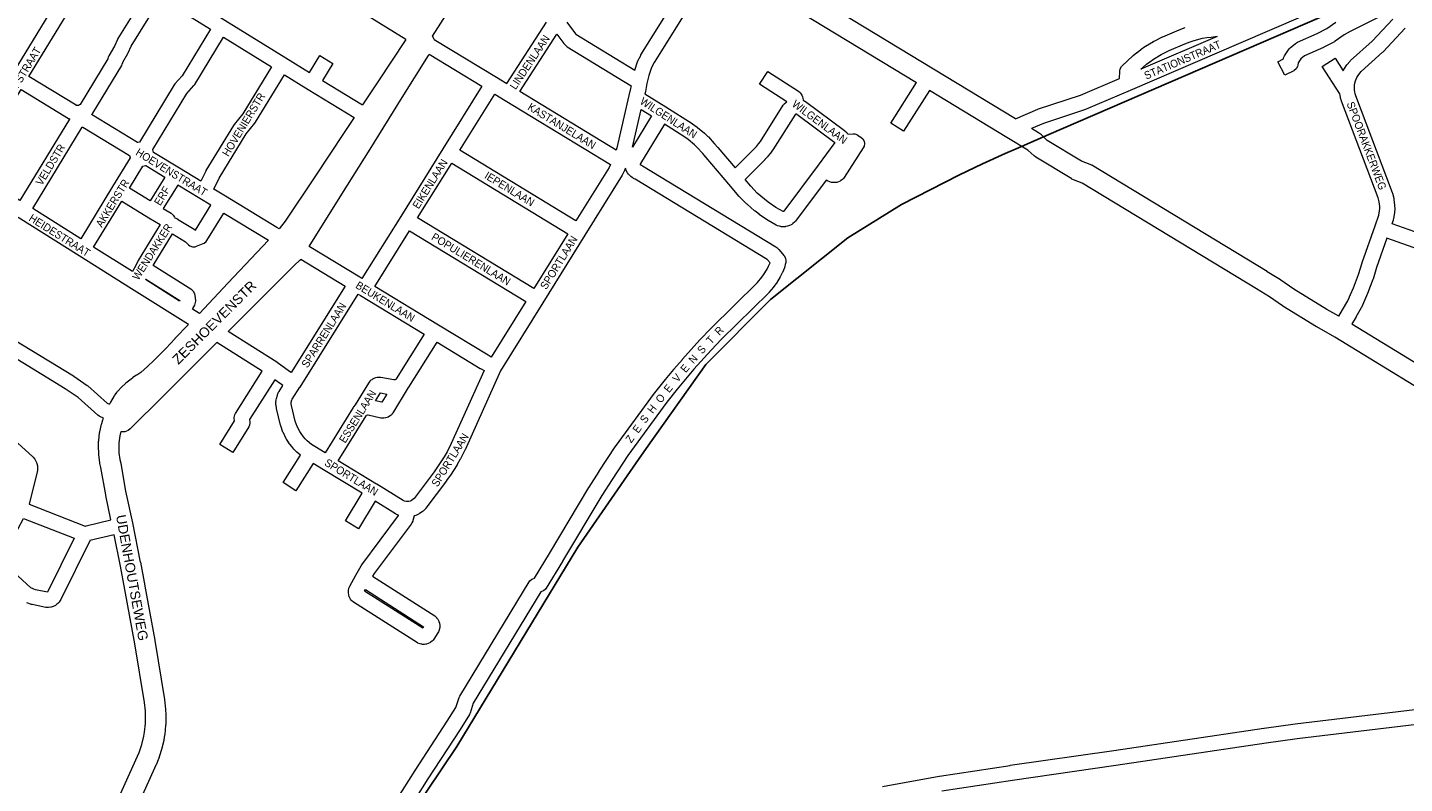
# Model space of a CAD drawing. Header units: metres. Extents: x 123817 to 142006, y 393105 to 406084.
# Tile 133 of 138: x 137840 to 139196, y 401430 to 402175. Entities that reach past the tile are written whole.
import ezdxf
from ezdxf.enums import TextEntityAlignment as Align

# ---------------------------------------------------------------- set-up
doc = ezdxf.new("R2010")
doc.units = ezdxf.units.M
doc.header["$MEASUREMENT"] = 0
doc.styles.add('Style-Arial', font='arial.ttf')

msp = doc.modelspace()

# ---------------------------------------------------------------- linework, layer by layer
for p, q in [((138845.3, 402069.3), (139157.9, 402204.7)), ((138813.2, 402055.4), (138845.3, 402069.3))]:
    msp.add_line(p, q)
at = {"color": 9, "linetype": 'Continuous', "lineweight": 0, "flags": 128}
for points in [[(138212.3, 402162.8), (138174.6, 402186.2), (138174.6, 402186.2), (138174.5, 402186.2), (138078.7, 402246.1), (138078.7, 402246.1), (138078.7, 402246.1), (138016.6, 402285), (138016.6, 402285), (138016.6, 402285), (137980.4, 402307.7), (137980.4, 402307.7), (137980.4, 402307.7), (137932.4, 402337.8), (137932.4, 402337.8), (137932.4, 402337.8), (137898.8, 402359.2), (137898.7, 402359.3), (137845.5, 402394.2)], [(137803.4, 402326), (137881.4, 402277), (137912.5, 402257.8), (137912.5, 402257.8), (137912.5, 402257.8), (137972.6, 402220.3), (138034.2, 402181.9), (138094.2, 402144.9), (138117.5, 402130.6), (138127.6, 402147.2), (138140.5, 402139.4), (138130.3, 402122.7), (138169.7, 402098.5)], [(137826.8, 402131.4), (137898.2, 402249), (137873.5, 402264.3), (137873.4, 402264.3), (137795.6, 402313.1)], [(137889.4, 402097.8), (137889.3, 402097.8), (137887.9, 402098.1), (137887.7, 402098.2), (137841.3, 402126.5), (137911, 402241), (137958.3, 402211.5), (137928.9, 402163.8), (137928.5, 402163), (137925.5, 402156.3), (137920, 402146.8), (137919.4, 402145.6), (137919, 402144.1), (137919, 402143.9), (137891.7, 402099.1), (137891.1, 402098.5), (137890.1, 402098), (137890, 402097.9), (137889.4, 402097.8)], [(138518.8, 402239.9), (138456.9, 402140.2), (138454.4, 402135.5), (138451.6, 402127.4), (138449.7, 402119.6), (138448.3, 402111.9), (138448.2, 402111.5), (138447.8, 402109.6), (138468.5, 402096.5), (138468.5, 402096.5), (138468.5, 402096.5), (138494.2, 402080.1), (138494.5, 402079.9), (138499.1, 402076.6), (138499.6, 402076.3), (138506.3, 402070.8), (138506.7, 402070.4), (138509.8, 402067.4), (138510.2, 402067), (138516.1, 402060.7), (138516.3, 402060.4), (138516.4, 402060.3), (138519.4, 402056.6), (138536.5, 402036.5), (138555.4, 402055.3), (138557.6, 402057.7), (138559.6, 402060.1), (138561.4, 402062.6), (138584, 402098.2), (138584.6, 402099), (138585, 402099.5), (138586.5, 402101), (138587.4, 402101.6), (138560.7, 402119), (138568.9, 402131.5), (138598.9, 402112.1), (138600.5, 402110.6), (138601, 402110), (138602.2, 402108.2), (138603, 402106.6), (138603.3, 402105.3), (138603.7, 402103.3), (138603.7, 402103.1), (138605.1, 402102.3), (138605.2, 402102.3), (138605.9, 402101.8), (138644.2, 402073.4), (138645, 402072.7), (138646.5, 402071.3), (138647, 402070.7), (138647.5, 402070), (138647.7, 402069.7), (138652.9, 402070), (138654.5, 402069.9), (138656.9, 402069), (138657.1, 402068.9), (138660.4, 402066.8), (138662.2, 402065.3), (138663.5, 402063), (138664, 402060.5), (138663.5, 402057.9), (138662.8, 402056.4), (138644, 402027), (138643.4, 402026.2), (138642.2, 402025.1), (138640.8, 402024), (138640, 402023.5), (138638.5, 402022.8), (138636.8, 402022.3), (138635.9, 402022.1), (138634.2, 402022), (138632.5, 402022.1), (138631.5, 402022.2), (138629.9, 402022.7), (138628.3, 402023.4), (138627.5, 402023.8), (138627.1, 402024), (138626.2, 402024.6), (138596.1, 401984.2), (138595.8, 401983.9), (138595, 401983), (138593.5, 401981.7), (138592.3, 401980.8), (138591.9, 401980.6), (138590, 401979.7), (138588.2, 401979.1), (138586.2, 401978.7), (138586, 401978.6), (138584.3, 401978.5), (138582.3, 401978.6), (138581.4, 401978.7), (138580.4, 401979), (138578.4, 401979.6), (138577, 401980.2), (138569.1, 401984.8), (138569.1, 401984.8), (138568.6, 401985.1), (138560.4, 401990.6), (138560.1, 401990.9), (138556.2, 401993.9), (138555.8, 401994.2), (138548.4, 402000.7), (138547.9, 402001.1), (138541, 402008.1), (138540.7, 402008.5), (138530.3, 402020.6), (138530.3, 402020.6), (138530.3, 402020.6), (138507.9, 402046.9), (138507.9, 402047), (138507.8, 402047.1), (138504.8, 402050.7), (138499.3, 402056.7), (138496.5, 402059.3), (138490.3, 402064.5), (138486, 402067.5), (138466.9, 402079.7), (138443.3, 402040.8), (138443.2, 402040.3), (138443.2, 402040), (138443.3, 402039.7), (138443.7, 402039.4), (138444.4, 402039.1), (138445.3, 402038.6), (138445.4, 402038.5), (138576.5, 401958.9), (138577.5, 401958.2), (138578.7, 401957.1), (138579.6, 401956.2), (138584.8, 401950), (138584.8, 401950), (138586.1, 401947.7), (138586.6, 401945.1), (138586.4, 401943.5), (138586, 401941.4), (138585.5, 401939.4), (138585.2, 401938.5), (138585.1, 401938.1), (138583.2, 401933.5), (138583, 401933.1), (138581.3, 401929.9), (138581, 401929.3), (138577.3, 401923.1), (138576.9, 401922.6), (138574.8, 401919.7), (138574.5, 401919.3), (138574.4, 401919.2), (138569.7, 401913.8), (138569.3, 401913.3), (138523.2, 401867.8), (138513, 401857.2), (138496, 401838.2), (138487.8, 401828.5), (138479.6, 401818.7), (138469.3, 401805.8), (138431, 401753.5), (138415.4, 401729.7), (138405.5, 401714.1), (138366.7, 401649.2), (138366.6, 401649.1), (138350.4, 401622.6), (138349.8, 401621.7), (138347.8, 401620.1), (138346.9, 401619.6), (138345.4, 401619), (138278.8, 401509.5), (138275.6, 401499.7), (138275.5, 401499.5), (138274.9, 401498.2), (138266, 401483.7), (138265.8, 401483.5), (138234.1, 401435), (138215.7, 401405.9)], [(138370.8, 402180), (138379.4, 402168.6), (138379.7, 402168.2), (138437.7, 402132.8), (138440.4, 402140.8), (138440.5, 402141), (138440.8, 402141.8), (138443.6, 402147.3), (138443.9, 402147.8), (138506, 402247.7)], [(139152.1, 402210.7), (139034.4, 402159.5), (139034.4, 402159.5), (139034.4, 402159.5), (138925.5, 402112.8), (138925.5, 402112.8), (138925.4, 402112.8), (138882.2, 402094.3), (138881.6, 402094.1), (138840.3, 402080.4), (138828.3, 402075.3)], [(137948.1, 402061.5), (137902.9, 402089), (137903.4, 402089.6), (137904.1, 402090.5), (137932.6, 402137.4), (137933.2, 402138.7), (137933.6, 402140.2), (137933.7, 402140.5), (137938.6, 402149.1), (137939, 402149.7), (137942, 402156.3), (137971.1, 402203.6), (138020, 402173.1), (137992, 402127.1), (137985.1, 402119.4), (137984.9, 402119.2), (137984.3, 402118.3), (137950.3, 402061.9), (137948.5, 402061.6), (137948.1, 402061.5)], [(139177, 402188.2), (139142.1, 402170.8), (139136.3, 402167.5), (139127.4, 402161.2), (139126.8, 402160.9), (139126.6, 402160.7), (139116.2, 402155.3), (139115.7, 402155), (139097.1, 402146.9), (139093.5, 402143.8), (139091, 402140.1), (139090.6, 402137.6), (139090.3, 402136.3), (139089, 402134), (139087, 402132.4), (139086.7, 402132.2), (139077.9, 402127.7), (139071, 402141), (139076.5, 402143.8), (139076.5, 402144.1), (139076.9, 402145.4), (139077.6, 402146.9), (139081.4, 402152.9), (139082, 402153.7), (139082.9, 402154.6), (139088.2, 402159), (139089.3, 402159.8), (139090.1, 402160.2), (139109.5, 402168.7), (139119.1, 402173.8), (139128, 402180)], [(139131, 401890.5), (139134.7, 401896.8), (139139.7, 401905.7), (139142.5, 401912), (139145.3, 401918.4), (139150.3, 401931.7), (139154, 401943.1), (139154, 401943.3), (139166.7, 401979.4), (139166.7, 401979.4), (139166.7, 401979.4), (139170.4, 401989.9), (139171.1, 401994.3), (139171.3, 401996.4), (139171.2, 401998.5), (139170.7, 402003.2), (139169.7, 402007.1), (139133.7, 402102.3), (139133.7, 402102.4), (139133.6, 402102.6), (139132.7, 402105.2), (139132.5, 402106.2), (139131.8, 402109.5), (139114.7, 402136.5), (139127.4, 402144.5), (139135.2, 402132.2), (139135.5, 402132.8), (139138.1, 402137), (139138.7, 402137.9), (139138.8, 402138), (139142, 402141.6), (139142.6, 402142.3), (139163.8, 402161.3), (139184, 402183.1)], [(138240.4, 402163.1), (138301.5, 402125.7), (138311.8, 402119.5), (138350.8, 402180)], [(138419.3, 402054), (138324.6, 402111.7), (138361, 402168.1), (138367.8, 402159), (138368.1, 402158.7), (138368.8, 402157.9), (138370.2, 402156.7), (138371.3, 402155.8), (138434.1, 402117.4), (138433.6, 402114.7), (138432, 402107.8), (138432, 402107.8), (138432, 402107.8), (138420, 402056.4), (138419.3, 402054)], [(138812.5, 402084.8), (138834.6, 402094.3), (138835.3, 402094.6), (138876.6, 402108.2), (138915.1, 402124.7), (138915.3, 402131.7), (138915.7, 402134.1), (138917, 402136.3), (138917.6, 402137), (138928.1, 402146.9), (138928.5, 402147.2), (138932, 402150.1), (138932.3, 402150.3), (138936, 402153.2), (138936.2, 402153.3), (138940.1, 402156), (138940.5, 402156.3), (138948.4, 402161.1), (138948.5, 402161.2), (138949, 402161.4), (138957.3, 402165.5), (138957.7, 402165.7), (138973.6, 402172.5), (138973.9, 402172.6), (138979.5, 402174.8)], [(139244.8, 401959.7), (139183.3, 401981.5), (139184.7, 401985.5), (139185, 401986.7), (139186, 401992.2), (139186.1, 401993), (139186.3, 401995.8), (139186.3, 401996.2), (139186.3, 401996.3), (139186.2, 401999.1), (139186.2, 401999.9), (139185.5, 402005.4), (139185.3, 402006.4), (139184.1, 402011.2), (139183.9, 402011.9), (139183.9, 402012), (139147.8, 402107.5), (139147.1, 402109.5), (139146.4, 402113.3), (139146.3, 402114.9), (139146.5, 402118.6), (139147.3, 402122.2), (139148.6, 402125.5), (139150.5, 402128.6), (139153, 402131.4), (139174.1, 402150.4), (139174.6, 402150.9), (139196.2, 402174.1)], [(138010.4, 402023.5), (137989.4, 402036.3), (137989.4, 402036.3), (137989.4, 402036.3), (137964, 402051.8), (137963.4, 402054.2), (137963.3, 402054.5), (137996.7, 402109.9), (138003.7, 402117.6), (138003.8, 402117.8), (138004.5, 402118.8), (138032.7, 402165.2), (138080, 402136), (138051.9, 402089.7), (138043.3, 402079.2), (138042.6, 402078.3), (138015.6, 402033.8), (138015.3, 402033.3), (138010.4, 402023.5)], [(138935.9, 402133.6), (138938.2, 402135.8), (138941.5, 402138.5), (138944.9, 402141.1), (138948.4, 402143.6), (138955.9, 402148.1), (138963.8, 402152), (138979.4, 402158.7), (138984.7, 402160.7), (138988.5, 402162), (138996.8, 402164.1), (139000.9, 402164.8), (139005.1, 402165.4), (139009.2, 402165.8), (139011.1, 402165.8), (138935.9, 402133.6)], [(138235.5, 402148.5), (138287.3, 402116.9), (138248.9, 402055.4), (138248.9, 402055.4), (138248.9, 402055.4), (138207.3, 401988.7), (138169.1, 401927.6), (138167, 401928.8), (138167, 401928.8), (138167, 401928.8), (138117.1, 401959.1)], [(138087.5, 401976.6), (138085.4, 401977.8), (138034.7, 402008.7), (138023.2, 402015.7), (138028.6, 402026.3), (138055.2, 402070.1), (138063.8, 402080.6), (138064.4, 402081.4), (138092.8, 402128.2), (138116.1, 402113.8), (138161.4, 402086)], [(137832.3, 402004.4), (137784.2, 402034.7), (137793.4, 402048.7), (137793.4, 402048.7), (137793.4, 402048.7), (137799, 402057.3), (137799.2, 402057.5), (137833.5, 402113.7), (137880.3, 402085.2), (137880.5, 402085.1), (137881.2, 402084.7), (137881.3, 402084.7), (137881.2, 402084.6), (137832.3, 402004.4)], [(138727.9, 402112.7), (138702.5, 402072.6), (138689.8, 402080.6), (138715, 402120.5)], [(138379.7, 401984.5), (138265.6, 402053.9), (138300.1, 402109.1), (138310.3, 402102.9), (138413.8, 402039.8), (138412.4, 402037), (138379.7, 401984.5)], [(138435.6, 402056.9), (138444.2, 402094.1), (138454.2, 402087.8), (138435.6, 402056.9)], [(138584.1, 401993.5), (138584, 401993.5), (138583.8, 401993.6), (138576.8, 401997.6), (138569, 402002.9), (138565.5, 402005.6), (138558.4, 402011.8), (138551.9, 402018.4), (138546.3, 402025.1), (138566.1, 402044.8), (138566.3, 402045), (138568.7, 402047.6), (138569, 402047.9), (138569, 402048), (138571.3, 402050.7), (138571.6, 402051.1), (138573.7, 402054), (138574, 402054.4), (138596.2, 402089.5), (138596.4, 402089.7), (138596.5, 402089.7), (138596.7, 402089.8), (138596.8, 402089.8), (138596.9, 402089.7), (138597.4, 402089.5), (138634.9, 402061.6), (138618.4, 402039.3), (138584.6, 401993.8), (138584.3, 401993.6), (138584.2, 401993.6), (138584.1, 401993.5)], [(137892.4, 401966.6), (137845, 401996.4), (137893.8, 402076.5), (137894.1, 402076.7), (137894.2, 402076.7), (137940.4, 402048.6), (137940.9, 402046.4), (137923.7, 402018.1), (137892.4, 401966.6)], [(137960.7, 402004.2), (137940.4, 402016.7), (137953.5, 402038.2), (137956, 402038.8), (137956.3, 402038.9), (137975.1, 402027.4), (137960.7, 402004.2)], [(138202.9, 401413.8), (138221.5, 401443.1), (138221.5, 401443.2), (138253.2, 401491.6), (138261.6, 401505.3), (138264.9, 401515), (138264.9, 401515.2), (138265.6, 401516.5), (138333.8, 401628.9), (138334.5, 401629.8), (138336.5, 401631.5), (138337.4, 401631.9), (138338.9, 401632.5), (138353.8, 401656.9), (138392.7, 401721.9), (138392.8, 401722), (138402.7, 401737.7), (138402.8, 401737.9), (138418.5, 401761.9), (138418.8, 401762.2), (138457.3, 401814.8), (138457.5, 401815.1), (138468, 401828.1), (138468, 401828.2), (138476.2, 401838.1), (138476.3, 401838.2), (138476.3, 401838.2), (138484.7, 401848), (138484.8, 401848.1), (138501.9, 401867.3), (138502.1, 401867.4), (138512.4, 401878.2), (138512.5, 401878.4), (138558.5, 401923.8), (138562.9, 401928.8), (138564.6, 401931.2), (138568.1, 401936.9), (138569.5, 401939.6), (138571, 401943.2), (138568.5, 401946.1), (138568.2, 401946.4), (138438.2, 402025.4), (138437.3, 402025.7), (138436.4, 402026.2), (138436.2, 402026.3), (138435.1, 402027), (138433.8, 402028), (138431.9, 402029.9), (138431.5, 402030.4), (138430.6, 402031.7), (138429.4, 402034), (138429, 402034.9), (138428.8, 402035.6), (138428.6, 402036.2), (138427.7, 402034.1), (138427.5, 402033.8), (138425.6, 402029.9), (138425.3, 402029.4), (138388.5, 401970.2), (138388.5, 401970.2), (138388.5, 401970.2), (138347.1, 401903.5), (138347.1, 401903.5), (138347.1, 401903.5), (138305.7, 401836.8), (138270.7, 401758.9), (138270.5, 401758.6), (138266.2, 401750.1), (138266, 401749.8), (138263, 401744.5), (138262.8, 401744.2), (138256.3, 401733.9), (138256.1, 401733.6), (138252.5, 401728.6), (138252.4, 401728.5), (138232.2, 401701.5), (138231.9, 401701.2), (138231.4, 401700.6), (138229.3, 401698.6), (138228.3, 401697.8), (138225.9, 401696.2), (138225.5, 401695.9), (138224.8, 401695.5), (138222.2, 401694.4), (138220.9, 401694), (138220.5, 401693.9), (138219.7, 401690.3), (138219.4, 401689.4), (138219.1, 401688.6), (138218.3, 401687), (138217.6, 401685.8), (138181.2, 401637.1), (138179.7, 401634.4), (138240.8, 401595.4), (138242.5, 401593.9), (138242.7, 401593.6), (138243.8, 401592.2), (138244.9, 401590.2), (138245, 401589.9), (138245.5, 401588.3), (138245.9, 401586), (138245.9, 401585.7), (138245.8, 401584), (138245.3, 401581.7), (138245.2, 401581.4), (138244.6, 401579.8), (138243.9, 401578.6), (138239.9, 401572.4), (138239.3, 401571.6), (138238.2, 401570.5), (138236.8, 401569.4), (138236, 401568.9), (138234.5, 401568.2), (138232.8, 401567.7), (138231.9, 401567.5), (138230.9, 401567.3), (138230, 401567.3), (138228.4, 401567.4), (138228.1, 401567.5), (138226.4, 401567.8), (138224.2, 401568.7), (138224, 401568.8), (138160.9, 401608.8), (138159.1, 401610.3), (138158.9, 401610.6), (138157.9, 401612), (138156.8, 401613.9), (138156.6, 401614.3), (138156.1, 401616), (138155.8, 401618.2), (138155.9, 401618.7), (138155.8, 401618.7), (138155.9, 401620.4), (138156.4, 401622.5), (138156.4, 401622.7), (138156.9, 401623.9), (138157.3, 401624.8), (138163.2, 401635.5), (138168.3, 401644.8), (138168.9, 401645.6), (138205.1, 401694.2), (138205.2, 401694.4), (138205.3, 401694.6), (138203.3, 401695.4), (138202.4, 401695.8), (138202.2, 401695.9), (138182.2, 401708.3), (138165.7, 401681.2), (138152.9, 401689), (138169.4, 401716.1), (138131.4, 401739.3), (138121.2, 401745.5), (138104.1, 401718.6), (138091.5, 401726.6), (138108.7, 401753.7), (138105.2, 401756.6), (138104.7, 401757.1), (138102.5, 401759.3), (138102.2, 401759.7), (138100.1, 401762.1), (138100, 401762.2), (138099.7, 401762.5), (138097, 401766.1), (138096.7, 401766.6), (138095, 401769.3), (138094.7, 401769.9), (138091.8, 401775.5), (138091.4, 401776.4), (138091.4, 401776.4), (138089.3, 401782.4), (138089, 401783.1), (138085, 401799.5), (138084.9, 401800.3), (138084.6, 401802.7), (138084.5, 401803.7), (138084.5, 401805.5), (138084.5, 401805.5), (138084.6, 401806.4), (138084.5, 401806.4), (138084.7, 401808.1), (138085, 401809.4), (138085.9, 401812.8), (138086.1, 401813.3), (138086.4, 401814), (138087.1, 401815.6), (138087.6, 401816.5), (138091.4, 401822.3), (138089.5, 401823.5), (138089.1, 401823.8), (138083.3, 401828), (138058.6, 401788.9), (138058.8, 401786.3), (138058.9, 401785.6), (138058.4, 401783.1), (138057.7, 401781.6), (138041.9, 401756.3), (138029.1, 401764.3), (138043.7, 401787.5), (138043.4, 401790.2), (138043.4, 401790.8), (138043.9, 401793.4), (138044.6, 401794.8), (138070.9, 401836.4), (138026.4, 401864.6)], [(138338.3, 401917.7), (138224, 401987.2), (138257.7, 402041.2), (138371.8, 401971.7), (138338.3, 401917.7)], [(138005.2, 401975.3), (138020.4, 401999.8), (138009.5, 402006.5), (137987.9, 402019.6), (137973.6, 401996.4), (137981.4, 401991.8), (137983.3, 401990.1), (137984.5, 401988.1), (137984.8, 401987.2), (137984.9, 401987.2), (137987.4, 401986.3), (137987.5, 401986.2), (138004, 401976.1), (138005.2, 401975.3)], [(137943.4, 401934.5), (137905, 401958.6), (137932.6, 402003.9), (137959.3, 401987.5), (137959.3, 401987.5), (137959.3, 401987.5), (137970.5, 401980.7), (137948.9, 401945.2), (137948.6, 401944.7), (137946.8, 401941.2), (137943.4, 401934.5)], [(138009.1, 401893.2), (138002.3, 401897.5), (138002.7, 401898), (138004.6, 401901.5), (138005.1, 401902.6), (138005.6, 401905.2), (138005.5, 401906), (138005, 401910.8), (138004.6, 401912.5), (138003.3, 401914.8), (138001.6, 401916.3), (137963.5, 401940.3), (137982.6, 401971.7), (137995.5, 401963.8), (137998.4, 401960.9), (137999.8, 401959.8), (138002.3, 401958.9), (138004.9, 401958.9), (138006.4, 401959.4), (138012.9, 401962), (138013.8, 401962.4), (138015.8, 401964.1), (138016.4, 401965), (138033.2, 401992), (138077.2, 401965.2)], [(137998.4, 401882.2), (137942.3, 401917.5), (137890.8, 401949.9), (137830.7, 401987.7)], [(138296.4, 401850.3), (138293.4, 401852), (138244.6, 401881.7), (138244.6, 401881.7), (138244.6, 401881.7), (138181.9, 401919.8), (138216.1, 401974.5), (138330.4, 401904.9), (138296.4, 401850.3)], [(139240.3, 401945.4), (139178.3, 401967.3), (139168.2, 401938.4), (139164.6, 401927), (139164.5, 401926.7), (139164.4, 401926.6), (139159.3, 401913), (139159.2, 401912.7), (139156.3, 401906), (139156.2, 401905.8), (139153.2, 401899.2), (139152.9, 401898.6), (139147.7, 401889.4), (139147.6, 401889.2), (139143.9, 401882.9)], [(138108.9, 401946.5), (138152.7, 401920), (138099.5, 401835), (138097.7, 401836.1), (138085.7, 401844.8), (138085.3, 401845.1), (138085.3, 401845.1), (138037.3, 401875.4)], [(137989.6, 401905.4), (137956.1, 401926.5), (137956.4, 401927), (137989.9, 401905.9), (137989.6, 401905.4)], [(138132.8, 401756), (138122.8, 401762.1), (138119.4, 401764.3), (138115.1, 401767.9), (138113.3, 401769.7), (138111.6, 401771.7), (138109.2, 401774.9), (138107.9, 401777), (138105.4, 401781.9), (138103.5, 401787.1), (138099.7, 401802.7), (138099.5, 401804.3), (138099.5, 401805.1), (138099.6, 401805.9), (138100.2, 401808.1), (138100.5, 401808.7), (138108.1, 401820.6), (138108.2, 401820.6), (138108.2, 401820.7), (138165.5, 401912.2), (138167.6, 401910.9), (138230.3, 401872.8), (138202.8, 401828.8), (138202.5, 401828.3), (138201.8, 401827.9), (138201.8, 401827.9), (138200.6, 401827.7), (138200.5, 401827.7), (138187.7, 401830.2), (138187.6, 401830.2), (138185.8, 401830.3), (138184.8, 401830.3), (138184, 401830.2), (138182.6, 401829.8), (138180.8, 401829.1), (138179.7, 401828.6), (138178.8, 401828), (138178, 401827.4), (138176.9, 401826.4), (138176.3, 401825.6), (138176.2, 401825.5), (138175.5, 401824.6), (138162.6, 401803.3), (138161, 401801.1), (138160.6, 401800.6), (138132.8, 401756)], [(137819.9, 401871.6), (137885.1, 401831.8), (137885.5, 401831.5), (137898.6, 401822.4), (137899.3, 401821.9), (137918.2, 401805), (137920.5, 401804)], [(137914.8, 401790.1), (137911.1, 401791.8), (137910.4, 401792.1), (137909.1, 401793), (137889.6, 401810.4), (137877.1, 401819.1), (137812.1, 401858.8)], [(138213.5, 401707.9), (138213, 401707.9), (138211.2, 401708.3), (138209.6, 401709), (138183.7, 401725), (138183.6, 401725.1), (138183.6, 401725.1), (138145.7, 401748.2), (138173.2, 401792.4), (138173.7, 401793.1), (138173.9, 401793.2), (138174.9, 401793.4), (138175.3, 401793.4), (138187.8, 401790.4), (138188.2, 401790.3), (138190.6, 401790.3), (138192.5, 401790.6), (138192.8, 401790.6), (138195.2, 401791.5), (138195.4, 401791.6), (138197.1, 401792.6), (138198.9, 401794.2), (138199, 401794.4), (138200, 401795.5), (138200.5, 401796.3), (138213.9, 401818.5), (138215.1, 401820.2), (138215.4, 401820.6), (138243.1, 401865), (138285.7, 401839.1), (138285.9, 401839), (138286, 401838.9), (138289.4, 401837), (138257.1, 401765.2), (138252.9, 401757.1), (138250.1, 401752.1), (138243.7, 401742.1), (138240.3, 401737.4), (138220.6, 401711), (138219.4, 401709.9), (138218.1, 401709), (138216.7, 401708.4), (138215.2, 401708), (138213.5, 401707.9)], [(138188.6, 401805.7), (138182.5, 401807.1), (138187.3, 401815), (138193.5, 401813.8), (138188.6, 401805.7)], [(137805.6, 401787.6), (137844.7, 401752.4), (137845.4, 401751.7), (137845.5, 401751.6), (137847, 401749.8), (137847.9, 401748.4), (137848.5, 401747.2), (137848.8, 401746.5), (137849.1, 401745.6), (137849.6, 401743.1), (137849.8, 401741.4), (137849.8, 401740.8), (137849.6, 401738.2), (137849.4, 401737.1), (137841.4, 401705.4), (137896.5, 401683.7), (137896.9, 401683.8), (137897.5, 401684), (137922, 401689.9)], [(137859.5, 401618.8), (137847.6, 401621.2), (137846.2, 401621.6), (137845.4, 401621.9), (137843.3, 401623.2), (137814.1, 401650), (137830.3, 401680.7), (137836, 401691.4), (137885.7, 401671.8), (137859.6, 401618.9), (137859.5, 401618.8)], [(137925.1, 401675.2), (137901.3, 401669.5), (137901.3, 401669.5), (137901.1, 401669.2), (137872.8, 401611.7), (137872.2, 401610.7), (137871, 401609), (137870.6, 401608.5), (137869.8, 401607.7), (137868.9, 401606.9), (137867.7, 401606), (137867.3, 401605.8), (137865.2, 401604.8), (137863.1, 401604.1), (137862.8, 401604), (137860.5, 401603.7), (137858.2, 401603.8), (137858, 401603.8), (137844.4, 401606.6), (137843.9, 401606.7), (137841.9, 401607.2), (137841.1, 401607.5), (137839.3, 401608.2)], [(138681.7, 401427.3), (138737.5, 401437.6), (138737.6, 401437.6), (138737.7, 401437.6), (138807.3, 401448.2), (138807.4, 401448.3), (138909.3, 401463), (139057.2, 401484.8), (139057.3, 401484.8), (139088, 401489.1), (139088.1, 401489.1), (139205.8, 401503.3), (139226.9, 401506.1), (139233, 401508.2), (139237, 401510), (139243.4, 401513.5), (139246, 401515.4), (139252.5, 401521.8), (139364.5, 401646.9), (139365.9, 401648.1), (139373.3, 401653.2), (139373.7, 401653.5), (139376, 401654.3), (139382.4, 401655.6)], [(138229.1, 401583.3), (138171.6, 401619.7), (138172.5, 401621.3), (138229.9, 401584.5), (138229.1, 401583.3)], [(139207.6, 401488.4), (139090, 401474.3), (139059.4, 401470), (138911.5, 401448.2), (138911.5, 401448.2), (138809.5, 401433.4), (138740.1, 401422.8)]]:
    msp.add_lwpolyline(points, dxfattribs=at)
at = {"color": 40, "linetype": 'Continuous', "lineweight": 0, "flags": 128}
for points in [[(138240.4, 402163.1), (138240.4, 402163.2), (138238.6, 402166.2), (138238.5, 402166.3), (138287.8, 402243.2), (138350.9, 402341.6), (138377, 402326.1), (138506, 402247.7)], [(138518.8, 402239.9), (138578.7, 402203.5), (138715, 402120.5)], [(138812.5, 402084.8), (138732, 402133.6), (138595.4, 402216.7)], [(138212.3, 402162.8), (138184.9, 402121.3), (138169.7, 402098.5)], [(138117.1, 401959.1), (138149.4, 402010.8), (138177.1, 402055.1), (138208.8, 402105.8), (138208.8, 402105.8), (138208.8, 402105.8), (138234.7, 402147.3), (138235.5, 402148.5)], [(139254.6, 401791.8), (139127, 401869.7), (139109.2, 401879.9), (139109.2, 401879.9), (139109, 401880), (139075.9, 401900.3), (139075.4, 401900.6), (139062.7, 401909.5), (139050, 401917.3), (138878.1, 402021.6), (138869.6, 402024.9), (138868.2, 402025.5), (138868, 402025.7), (138832.6, 402047.1), (138831, 402048.3), (138825.2, 402053.8), (138824.8, 402054.1), (138804, 402066.6), (138804, 402066.6), (138804, 402066.6), (138727.9, 402112.7)], [(138161.4, 402086), (138151.8, 402071.5), (138122.7, 402027.7), (138122.7, 402027.7), (138122.7, 402027.7), (138093.7, 401984.1), (138087.5, 401976.6)], [(139131, 401890.5), (139119.3, 401897.2), (139086.6, 401917.2), (139074, 401926), (139073.5, 401926.3), (139060.5, 401934.3), (139060.5, 401934.4), (138887.7, 402039.2), (138887.5, 402039.3), (138886.1, 402039.9), (138877.6, 402043.2), (138843.9, 402063.6), (138838.1, 402069.1), (138836.4, 402070.4), (138835.1, 402071.2), (138835.1, 402071.2), (138835.1, 402071.2), (138828.3, 402075.3)], [(138009.1, 401893.2), (138037.2, 401922.9), (138077.2, 401965.2)], [(138037.3, 401875.4), (138102.8, 401940.6), (138108.1, 401945.6), (138108.9, 401946.4), (138108.9, 401946.5)], [(137998.4, 401882.2), (137985.1, 401868.5), (137984.9, 401868.3), (137976.3, 401859), (137964.2, 401846.8), (137958, 401841), (137951.4, 401835.2), (137950.4, 401834.3), (137947.6, 401832.6), (137947.2, 401832.4), (137943.7, 401830), (137943.1, 401829.6), (137936.6, 401824.4), (137936, 401823.9), (137932.9, 401821.1), (137932.5, 401820.7), (137928.7, 401816.8), (137928.2, 401816.2), (137927.7, 401815.6), (137925.6, 401812.8), (137925.2, 401812), (137921.6, 401806), (137921.2, 401805.2), (137920.5, 401804)], [(139143.9, 401882.9), (139265.3, 401808.7)], [(138026.4, 401864.6), (137973.7, 401812), (137973.7, 401812), (137973.7, 401812), (137941, 401779.5), (137938.9, 401777.9), (137935.7, 401776.7), (137932.2, 401776.7), (137931.7, 401776.9), (137930.7, 401772.6), (137929.9, 401765.9), (137929.7, 401762.9), (137929.9, 401756.1), (137930.9, 401749.4), (137931.7, 401745.7), (137931.8, 401745.3), (137936.5, 401718.1), (137943.1, 401687), (137943.1, 401687), (137943.1, 401686.9), (137950.9, 401648.3), (137951, 401648.2), (137955.4, 401625), (137955.4, 401624.8), (137965.1, 401571.4), (137965.1, 401571.2), (137974.7, 401513.2), (137974.8, 401512.7), (137975.8, 401503.6), (137975.9, 401502.9), (137976.1, 401498.3), (137976.1, 401497.9), (137976.1, 401497.7), (137976, 401488.5), (137975.9, 401487.7), (137975, 401478.6), (137974.9, 401477.9), (137974.1, 401473.4), (137974, 401472.8), (137971.9, 401463.9), (137971.6, 401463), (137968.7, 401454.3), (137968.6, 401454.1), (137968.5, 401453.7), (137966.8, 401449.5), (137966.6, 401449.1), (137943.9, 401399)], [(137922, 401689.9), (137916.9, 401714.1), (137916.9, 401714.5), (137912.1, 401741.6), (137911.2, 401745.5), (137911.1, 401746.3), (137910.1, 401753.9), (137910, 401754.9), (137909.7, 401762.6), (137909.7, 401762.9), (137909.8, 401763.4), (137909.7, 401763.4), (137909.9, 401767.2), (137910, 401768), (137910.9, 401775.6), (137911.1, 401776.6), (137912.8, 401784.1), (137913, 401784.9), (137914.2, 401788.6), (137914.3, 401789), (137914.4, 401789.1), (137914.8, 401790.1)], [(137925.6, 401407), (137948.3, 401457.2), (137949.9, 401461), (137952.5, 401468.9), (137954.5, 401477.1), (137955.1, 401481), (137956, 401489.3), (137956.1, 401497.7), (137955.9, 401501.6), (137955, 401510.1), (137945.4, 401567.9), (137935.7, 401621.3), (137931.3, 401644.4), (137925.1, 401675.2)]]:
    msp.add_lwpolyline(points, dxfattribs=at)
at = {"flags": 128}
for points in [[(138439.3, 401746.1), (138448.9, 401760.1), (138507.7, 401842.8), (138571.3, 401907), (138647.4, 401967.8), (138700.5, 402000.5), (138757.4, 402029.7), (138780.1, 402040.5), (138802.6, 402050.8), (138813.2, 402055.4)], [(138218.3, 401401), (138262.7, 401466.7), (138381.6, 401663), (138439.3, 401746.1)]]:
    msp.add_lwpolyline(points, dxfattribs=at)

# ---------------------------------------------------------------- texts
at = {"color": 8, "style": 'Style-Arial', "width": 0.909091}
for s, rotation, p in [('LINDENLAAN', 56.2749, (138334.3, 402140.6)), ('STATIONSTRAAT', 23.2114, (138977, 402142.8)), ('HOFSTRAAT', 58.7532, (137835.1, 402129.1)), ('HOVENIERSTR', 58.71, (138052.7, 402079.2)), ('WILGENLAAN', 326.9941, (138471.1, 402085.9)), ('WILGENLAAN', 323.3765, (138619.9, 402081.8)), ('KASTANJELAAN', 328.5145, (138366, 402077.8)), ('SPOORAKKERWEG', 290.6981, (139158.3, 402058.3)), ('VELDSTR', 58.6894, (137862.5, 402039.7)), ('HOEVENSTRAAT', 328.6609, (137981.7, 402032.2)), ('EIKENLAAN', 58.0359, (138236.2, 402020.8)), ('AKKERSTR', 58.6864, (137923.6, 402001.8)), ('IEPENLAAN', 328.6894, (138314.5, 402015.8)), ('ERF', 58.6864, (137972.4, 402009)), ('HEIDESTRAAT', 327.8689, (137871.5, 401970.1)), ('WENDAKKER', 57.5806, (137962.7, 401953.9)), ('POPULIERENLAAN', 328.6736, (138276.6, 401946.7)), ('SPORTLAAN', 58.1695, (138363, 401943.3)), ('BEUKENLAAN', 328.6688, (138192.2, 401905)), ('SPARRENLAAN', 58.0171, (138131.6, 401871.9)), ('T', 46.6517, (138512.2, 401867.1)), ('R', 46.6517, (138520.8, 401876.2)), ('S', 48.3295, (138503.5, 401857.7)), ('E', 50.0073, (138487.1, 401839.2)), ('N', 48.3295, (138495.2, 401848.3)), ('V', 50.0073, (138479.2, 401829.7)), ('ESSENLAAN', 58.0997, (138164.9, 401791.8)), ('E', 51.6851, (138470.7, 401819.5)), ('H', 51.6851, (138454.7, 401799.2)), ('O', 51.6851, (138462.9, 401809.6)), ('S', 53.3628, (138447.2, 401789.3)), ('E', 53.3628, (138440, 401779.6)), ('SPORTLAAN', 58.1695, (138255.9, 401748.9)), ('Z', 55.0406, (138432.9, 401769.7)), ('SPORTLAAN', 328.6019, (138158.8, 401732))]:
    msp.add_text(s, height=7.7, rotation=rotation, dxfattribs=at).set_placement(p, align=Align.MIDDLE_CENTER)
at = {"style": 'Style-Arial'}
for s, rotation, p in [('ZESHOEVENSTR', 44.8658, (138023.8, 401884.4)), ('UDENHOUTSEWEG', 280.2661, (137942.9, 401633))]:
    msp.add_text(s, height=9.6, rotation=rotation, dxfattribs=at).set_placement(p, align=Align.MIDDLE_CENTER)

doc.saveas('drawing.dxf')
